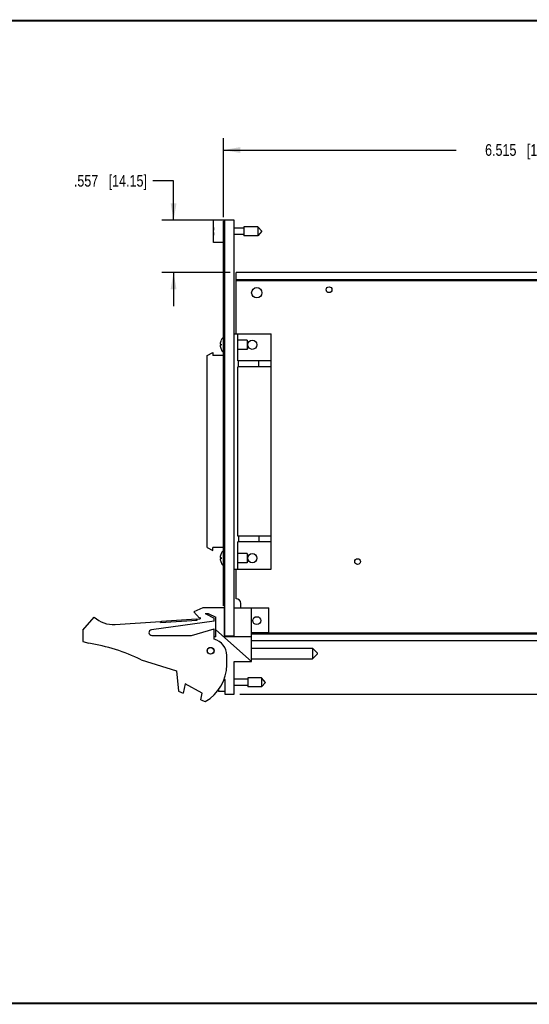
# Model space of a CAD drawing. Header units: inches. Extents: x 0.2 to 16.8, y 0.1 to 10.8.
# Tile 2 of 10: x 5.9 to 11.3, y 0.2 to 10.8. Entities that reach past the tile are written whole.
import ezdxf

# ---------------------------------------------------------------- set-up
doc = ezdxf.new("R2010")
doc.units = ezdxf.units.IN
doc.header["$LTSCALE"] = 0.935
doc.header["$MEASUREMENT"] = 0
doc.layers.get('0').update_dxf_attribs({"linetype": 'CONTINUOUS'})
doc.layers.add('DIMENSIONS', color=7, linetype='CONTINUOUS')
doc.styles.get("Standard").update_dxf_attribs({"font": 'txt', "width": 0.8})
doc.dimstyles.new('DIMSTYLE_1', dxfattribs={"dimtxt": 0.125, "dimasz": 0.18, "dimexe": 0.18, "dimexo": 0.0625, "dimgap": 0.09, "dimtad": 0, "dimtih": 1, "dimtoh": 1, "dimdec": 3, "dimzin": 4, "dimdsep": 46, "dimtxsty": 'STANDARD', "dimblk": '_FILLED', "dimblk1": '_FILLED', "dimblk2": '_FILLED', "dimcen": 0.09, "dimadec": 0, "dimazin": 0, "dimtp": 0.01, "dimtm": 0.01, "dimtfac": 1, "dimtdec": 3, "dimtofl": 0, "dimtmove": 0, "dimatfit": 3, "dimldrblk": '_FILLED', "dimfxl": 1, "dimtolj": 1, "dimtzin": 4, "dimarcsym": 0})

# ---------------------------------------------------------------- blocks, each defined once
blk = doc.blocks.new('_FILLED')
at = {"color": 0, "linetype": 'BYBLOCK'}
blk.add_solid([(0, 0), (-1, 0.174), (-1, -0.174)], dxfattribs=at)
blk = doc.blocks.new('*D8')
at = {"layer": 'DIMENSIONS', "color": 2, "linetype": 'CONTINUOUS'}
for p, q in [((8.056, 8.658), (8.056, 9.501)), ((14.571, 8.008), (14.571, 9.501)), ((8.056, 9.376), (10.538, 9.376)), ((14.571, 9.376), (12.088, 9.376))]:
    blk.add_line(p, q, dxfattribs=at)
at = {"layer": 'DIMENSIONS', "color": 2, "linetype": 'CONTINUOUS', "xscale": 0.18, "yscale": 0.18, "zscale": 0.18, "rotation": 180}
blk.add_blockref('_FILLED', (8.056, 9.376), dxfattribs=at)
at = {"layer": 'DIMENSIONS', "color": 2, "linetype": 'CONTINUOUS', "xscale": 0.18, "yscale": 0.18, "zscale": 0.18}
blk.add_blockref('_FILLED', (14.571, 9.376), dxfattribs=at)
at = {"layer": 'DIMENSIONS', "color": 2, "linetype": 'CONTINUOUS', "insert": (11.313, 9.439), "char_height": 0.125, "width": 1.425, "attachment_point": 2, "line_spacing_factor": 0.9}
blk.add_mtext('6.515{\\Ftxt.shx;\\W1.000000;\\H0.125000; }[165.48]', dxfattribs=at)
blk = doc.blocks.new('*D10')
at = {"layer": 'DIMENSIONS', "color": 2, "linetype": 'CONTINUOUS'}
for p, q in [((7.523, 9.048), (7.302, 9.048)), ((7.523, 8.626), (7.523, 9.048)), ((8.108, 8.626), (7.398, 8.626)), ((8.128, 8.069), (7.398, 8.069)), ((7.523, 8.069), (7.523, 7.709))]:
    blk.add_line(p, q, dxfattribs=at)
at = {"layer": 'DIMENSIONS', "color": 2, "linetype": 'CONTINUOUS', "xscale": 0.18, "yscale": 0.18, "zscale": 0.18}
for p, rotation in [((7.523, 8.626), 270), ((7.523, 8.069), 90)]:
    blk.add_blockref('_FILLED', p, dxfattribs=dict(at, rotation=rotation))
at = {"layer": 'DIMENSIONS', "color": 2, "linetype": 'CONTINUOUS', "insert": (7.239, 9.11), "char_height": 0.125, "width": 1.225, "attachment_point": 3, "line_spacing_factor": 0.9}
blk.add_mtext('.557{\\Ftxt.shx;\\W1.000000;\\H0.125000; }[14.15]', dxfattribs=at)
blk = doc.blocks.new('*D11')
at = {"layer": 'DIMENSIONS', "color": 2, "linetype": 'CONTINUOUS'}
for p, q in [((15.813, 4.132), (15.813, 4.492)), ((14.554, 4.132), (15.938, 4.132)), ((8.231, 3.561), (15.938, 3.561)), ((15.813, 3.561), (15.813, 3.183)), ((15.813, 3.183), (15.49, 3.183))]:
    blk.add_line(p, q, dxfattribs=at)
at = {"layer": 'DIMENSIONS', "color": 2, "linetype": 'CONTINUOUS', "xscale": 0.18, "yscale": 0.18, "zscale": 0.18}
for p, rotation in [((15.813, 4.132), 270), ((15.813, 3.561), 90)]:
    blk.add_blockref('_FILLED', p, dxfattribs=dict(at, rotation=rotation))
at = {"layer": 'DIMENSIONS', "color": 2, "linetype": 'CONTINUOUS', "insert": (15.428, 3.245), "char_height": 0.125, "width": 1.125, "attachment_point": 3, "line_spacing_factor": 0.9}
blk.add_mtext('.571{\\Ftxt.shx;\\W1.000000;\\H0.125000; }[14.5]', dxfattribs=at)

msp = doc.modelspace()

# ---------------------------------------------------------------- linework, layer by layer
at = {"color": 7, "linetype": 'CONTINUOUS'}
for p, q in [((7.9506, 8.5214), (7.9483, 8.5214)), ((7.9506, 8.3891), (7.9506, 8.6261)), ((8.0706, 8.6261), (7.9506, 8.6261)), ((8.0556, 4.5056), (8.0556, 8.6156)), ((8.0706, 8.6156), (8.0556, 8.6156)), ((8.0706, 8.5956), (8.0556, 8.5956)), ((8.0706, 4.1826), (8.0706, 8.6261)), ((8.1706, 8.6256), (8.0706, 8.6256)), ((8.1706, 4.1756), (8.1706, 8.6256)), ((8.2743, 8.5426), (8.1706, 8.5426)), ((8.2743, 8.5568), (8.2743, 8.4584)), ((8.4224, 8.5568), (8.2743, 8.5568)), ((8.4224, 8.5568), (8.4224, 8.4584)), ((8.4637, 8.5076), (8.4224, 8.5568)), ((7.9483, 8.4938), (7.9506, 8.4938)), ((8.2743, 8.4726), (8.1706, 8.4726)), ((8.4224, 8.4584), (8.2743, 8.4584)), ((8.4637, 8.5076), (8.4224, 8.4584)), ((8.0556, 8.3891), (7.9506, 8.3891)), ((8.1906, 7.4136), (8.1906, 8.0686)), ((14.4916, 8.0686), (8.1906, 8.0686)), ((8.1906, 7.9932), (14.567, 7.9932)), ((8.1906, 7.9876), (14.5706, 7.9876)), ((8.1906, 7.982), (14.5706, 7.982)), ((8.051, 7.3929), (8.051, 7.1981)), ((8.0556, 7.3929), (8.051, 7.3929)), ((8.1706, 7.4136), (8.5638, 7.4136)), ((8.2095, 7.1223), (8.2095, 7.4136)), ((8.5638, 4.8976), (8.5638, 7.4136)), ((8.0209, 7.3014), (8.031, 7.3014)), ((8.031, 7.2896), (8.0209, 7.2896)), ((8.0308, 7.3427), (8.031, 7.3427)), ((8.3069, 7.3447), (8.2095, 7.3447)), ((8.3069, 7.3447), (8.3069, 7.2463)), ((7.8827, 7.1814), (7.9418, 7.2129)), ((7.8827, 5.1298), (7.8827, 7.1814)), ((7.9418, 7.2129), (7.9418, 7.1814)), ((8.0556, 7.1814), (7.9418, 7.1814)), ((8.031, 7.2482), (8.0308, 7.2482)), ((8.0556, 7.1981), (8.051, 7.1981)), ((8.3069, 7.2463), (8.2095, 7.2463)), ((8.5638, 7.1223), (8.2095, 7.1223)), ((8.2095, 5.2519), (8.2095, 7.0593)), ((8.5638, 7.0593), (8.2095, 7.0593)), ((8.2174, 7.0593), (8.2174, 7.1223)), ((8.4339, 7.0593), (8.4339, 7.1223)), ((8.5638, 5.2519), (8.2095, 5.2519)), ((8.2095, 4.8976), (8.2095, 5.1889)), ((8.5638, 5.1889), (8.2095, 5.1889)), ((8.2174, 5.2519), (8.2174, 5.1889)), ((8.4339, 5.2519), (8.4339, 5.1889)), ((7.8827, 5.1298), (7.9418, 5.0983)), ((7.9418, 5.0983), (7.9418, 5.1298)), ((8.0556, 5.1298), (7.9418, 5.1298)), ((8.0308, 5.063), (8.031, 5.063)), ((8.051, 5.1132), (8.051, 4.9183)), ((8.0556, 5.1132), (8.051, 5.1132)), ((8.3069, 5.0649), (8.2095, 5.0649)), ((8.3069, 5.0649), (8.3069, 4.9665)), ((8.0209, 5.0216), (8.031, 5.0216)), ((8.031, 5.0098), (8.0209, 5.0098)), ((8.031, 4.9685), (8.0308, 4.9685)), ((8.3069, 4.9665), (8.2095, 4.9665)), ((8.0556, 4.9183), (8.051, 4.9183)), ((8.1706, 4.8976), (8.5638, 4.8976)), ((8.1906, 4.5816), (8.1906, 4.8976)), ((8.0706, 4.5256), (8.0556, 4.5256)), ((8.2406, 4.4856), (8.2406, 4.5316)), ((7.8356, 4.4856), (7.7406, 4.4426)), ((7.7406, 4.4426), (7.8006, 4.3726)), ((8.0656, 4.4856), (7.8356, 4.4856)), ((7.8616, 4.4226), (7.9556, 4.3756)), ((7.8616, 4.4226), (7.8938, 4.4226)), ((7.8938, 4.4226), (7.9756, 4.3856)), ((8.0706, 4.5056), (8.0556, 4.5056)), ((8.0656, 4.1756), (8.0656, 4.4856)), ((8.1706, 4.4856), (8.5406, 4.4856)), ((8.3566, 3.9106), (8.3566, 4.4856)), ((8.5406, 4.2226), (8.5406, 4.4856)), ((6.5556, 4.2456), (6.6756, 4.3856)), ((6.8992, 4.3062), (7.3845, 4.338)), ((7.9556, 4.3406), (7.2866, 4.2503)), ((7.3852, 4.328), (7.3845, 4.338)), ((7.3852, 4.328), (7.7744, 4.3535)), ((7.3942, 4.3437), (7.7684, 4.3682)), ((7.3952, 4.3287), (7.3942, 4.3437)), ((7.7694, 4.3532), (7.7684, 4.3682)), ((7.7737, 4.3635), (7.8056, 4.3656)), ((7.7744, 4.3535), (7.7737, 4.3635)), ((7.8006, 4.3726), (7.8056, 4.3801)), ((7.8056, 4.3801), (7.8056, 4.3656)), ((7.9556, 4.3406), (7.9556, 4.3756)), ((7.9756, 4.1756), (7.9756, 4.3856)), ((6.5556, 4.2456), (6.5556, 4.1256)), ((7.7156, 4.1906), (7.9556, 4.2606)), ((7.9556, 4.1506), (7.9556, 4.2606)), ((8.3566, 3.9106), (7.9756, 4.2512)), ((8.3566, 4.2226), (8.5406, 4.2226)), ((8.3566, 4.2182), (14.5706, 4.2182)), ((8.3566, 4.2126), (14.5706, 4.2126)), ((6.5556, 4.1256), (6.6176, 4.1061)), ((7.2906, 4.1906), (7.7156, 4.1906)), ((7.9756, 4.1756), (7.9556, 4.1756)), ((8.3566, 4.1756), (8.0656, 4.1756)), ((8.1706, 4.1826), (8.0706, 4.1826)), ((8.3566, 4.207), (14.567, 4.207)), ((14.4916, 4.1316), (8.3566, 4.1316)), ((8.3566, 4.0531), (9.0066, 4.0531)), ((9.0566, 4.0031), (9.0066, 4.0531)), ((9.0066, 4.0531), (9.0066, 3.9381)), ((9.0566, 4.0031), (9.0566, 3.9881)), ((7.1756, 3.9303), (7.5556, 3.8106)), ((8.0906, 3.8756), (8.0906, 3.9763)), ((8.1686, 3.5606), (8.1686, 3.9106)), ((8.1686, 3.9106), (8.3566, 3.9106)), ((8.3566, 3.9381), (9.0066, 3.9381)), ((9.0566, 3.9881), (9.0066, 3.9381)), ((7.5556, 3.8106), (7.5756, 3.5936)), ((8.0649, 3.7254), (8.0706, 3.7206)), ((8.0706, 3.7206), (8.0706, 3.5606)), ((8.3143, 3.7236), (8.1686, 3.7236)), ((8.3143, 3.7378), (8.3143, 3.6394)), ((8.4624, 3.7378), (8.3143, 3.7378)), ((8.5037, 3.6886), (8.4624, 3.7378)), ((8.4624, 3.7378), (8.4624, 3.6394)), ((8.5037, 3.6886), (8.4624, 3.6394)), ((7.5756, 3.5936), (7.6256, 3.5744)), ((7.6456, 3.6744), (7.6256, 3.5744)), ((7.8296, 3.5744), (7.6456, 3.6744)), ((8.0037, 3.6099), (8.0037, 3.5906)), ((8.0706, 3.5906), (8.0037, 3.5906)), ((8.3143, 3.6536), (8.1686, 3.6536)), ((8.4624, 3.6394), (8.3143, 3.6394)), ((7.815, 3.5015), (7.8296, 3.5744)), ((7.815, 3.5015), (7.8616, 3.4836)), ((8.0706, 3.5606), (8.1686, 3.5606))]:
    msp.add_line(p, q, dxfattribs=at)
at = {"color": 7, "linetype": 'CONTINUOUS', "const_width": 0.02}
for points in [[(16.75, 10.7586), (0.25, 10.7586)], [(0.25, 0.2586), (16.75, 0.2586)]]:
    msp.add_lwpolyline(points, dxfattribs=at)
at = {"color": 7, "linetype": 'CONTINUOUS'}
for centre, radius in [((8.4116, 7.8516), 0.055), ((9.1826, 7.8836), 0.031), ((8.3636, 7.2956), 0.0492), ((8.3636, 5.0156), 0.0492), ((9.4876, 4.9786), 0.031), ((8.4116, 4.3476), 0.0425), ((7.9186, 4.0256), 0.0365), ((7.9186, 4.0256), 0.035)]:
    msp.add_circle(centre, radius, dxfattribs=at)
for centre, radius, start, end in [((8.261, 8.5076), 0.313, 172.54926, 177.47651), ((8.261, 8.5076), 0.313, 182.52349, 187.45074), ((8.1355, 7.2955), 0.1149, 137.40102, 155.71609), ((8.1355, 7.2955), 0.1147, 155.68186, 177.04937), ((8.1355, 7.2955), 0.1147, 182.95063, 204.31814), ((8.1355, 7.2955), 0.1047, 176.76695, 183.23305), ((8.1355, 7.2955), 0.1149, 204.28391, 222.59898), ((8.1355, 5.0157), 0.1147, 155.68186, 177.04937), ((8.1355, 5.0157), 0.1149, 137.40102, 155.71609), ((8.1355, 5.0157), 0.1147, 182.95063, 204.31814), ((8.1355, 5.0157), 0.1047, 176.76695, 183.23305), ((8.1355, 5.0157), 0.1149, 204.28391, 222.59898), ((8.1906, 4.5316), 0.05, 0, 90), ((6.8796, 4.6056), 0.3, 227.16657, 273.74672), ((7.2906, 4.2206), 0.03, 97.68448, 270), ((6.2943, 2.1061), 2.026, 64.21446, 80.81669), ((7.9106, 3.9763), 0.18, 0, 75.52249), ((7.6406, 3.8756), 0.45, 299.41364, 360), ((8.301, 3.6886), 0.313, 195.64129, 198.25234)]:
    msp.add_arc(centre, radius, start, end, dxfattribs=at)

# ---------------------------------------------------------------- dimensions: what is measured, and where the dimension line sits
at = {"layer": 'DIMENSIONS', "color": 2, "linetype": 'CONTINUOUS'}
dim = msp.add_linear_dim(base=(14.5706, 9.3761), p1=(8.0556, 8.6581), p2=(14.5706, 8.0081), dimstyle='DIMSTYLE_1', dxfattribs=at)
dim.commit()
dim.dimension.update_dxf_attribs({"geometry": '*D8', "text_midpoint": (11.1631, 9.3761), "dimtype": 160})
for base, p1, p2, angle, picture, middle in [((7.5228, 8.6256), (8.1281, 8.0686), (8.1081, 8.6256), 90, '*D10', (6.3769, 9.0475)), ((15.8128, 3.5606), (14.5541, 4.1316), (8.2311, 3.5606), 270, '*D11', (14.6153, 3.183))]:
    dim = msp.add_linear_dim(base=base, p1=p1, p2=p2, angle=angle, dimstyle='DIMSTYLE_1', dxfattribs=at)
    dim.commit()
    dim.dimension.update_dxf_attribs({"geometry": picture, "text_midpoint": middle, "dimtype": 160})

doc.saveas('drawing.dxf')
